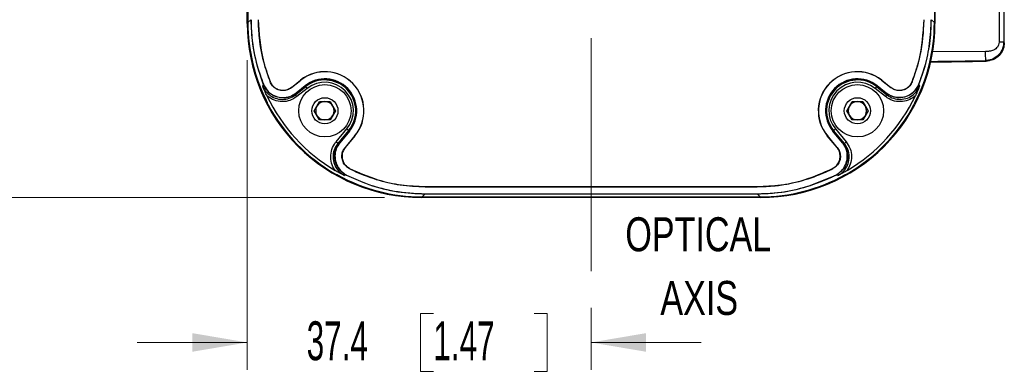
# Model space of a CAD drawing. Header units: millimetres. Extents: x 10 to 272, y 8 to 208.
# Tile 42 of 55: x 56 to 110, y 151 to 170. Entities that reach past the tile are written whole.
import ezdxf

# ---------------------------------------------------------------- set-up
doc = ezdxf.new("R2010")
doc.units = ezdxf.units.MM
doc.linetypes.add('CENTERX2', pattern=[20.32, 12.7, -2.54, 2.54, -2.54])
doc.styles.add('SLDTEXTSTYLE0', font='TXT', dxfattribs={"width": 0.75})
doc.styles.add('SLDTEXTSTYLE1', font='TXT', dxfattribs={"width": 0.605})
doc.dimstyles.new('SLDDIMSTYLE0', dxfattribs={"dimtxt": 2.054655, "dimasz": 3, "dimexe": 0, "dimexo": 0.0625, "dimgap": 0.513664, "dimtad": 0, "dimtih": 1, "dimtoh": 1, "dimdec": 1, "dimlfac": 2, "dimrnd": 1e-09, "dimzin": 12, "dimdsep": 46, "dimtxsty": 'SLDTEXTSTYLE1', "dimsah": 1, "dimcen": 0.09, "dimadec": 0, "dimazin": 3, "dimtfac": 1, "dimtdec": 1, "dimtmove": 0, "dimatfit": 0, "dimfxl": 1, "dimfrac": 2, "dimtolj": 1, "dimtzin": 12, "dimarcsym": 0})
doc.dimstyles.new('SLDDIMSTYLE1', dxfattribs={"dimtxt": 2.054655, "dimasz": 3, "dimexe": 0, "dimexo": 0.0625, "dimgap": 0.513664, "dimtad": 0, "dimtih": 1, "dimtoh": 1, "dimlfac": 2, "dimrnd": 1e-09, "dimzin": 12, "dimdsep": 46, "dimtxsty": 'SLDTEXTSTYLE1', "dimsah": 1, "dimcen": 0.09, "dimadec": 0, "dimazin": 3, "dimtfac": 1, "dimtofl": 0, "dimtmove": 0, "dimatfit": 3, "dimfxl": 1, "dimfrac": 2, "dimtolj": 1, "dimtzin": 12, "dimarcsym": 0})

# ---------------------------------------------------------------- blocks, each defined once
blk = doc.blocks.new('SW_NOTE_4')
at = {"color": 0, "linetype": 'Continuous', "lineweight": 0, "char_height": 1.8521, "attachment_point": 2, "style": 'SLDTEXTSTYLE0'}
for s, insert in [('OPTICAL', (5.006, 2.387)), ('AXIS', (5.056, -1.082))]:
    blk.add_mtext(s, dxfattribs=dict(at, insert=insert))
blk = doc.blocks.new('_D_10')
at = {"color": 7, "linetype": 'Continuous', "lineweight": 18}
for p, q in [((68.695, 167.62), (68.695, 150.747)), ((87.414, 154.133), (87.414, 150.747)), ((78.828, 153.824), (78.123, 153.824)), ((78.123, 153.824), (78.123, 150.669)), ((84.316, 153.824), (85.021, 153.824)), ((85.021, 153.824), (85.021, 150.669)), ((68.695, 152.247), (62.695, 152.247)), ((87.414, 152.247), (93.414, 152.247)), ((78.123, 150.669), (78.828, 150.669)), ((85.021, 150.669), (84.316, 150.669))]:
    blk.add_line(p, q, dxfattribs=at)
for points in [[(68.695, 152.247), (65.695, 152.755), (65.695, 151.739)], [(87.414, 152.247), (90.414, 151.739), (90.414, 152.755)]]:
    blk.add_solid(points, dxfattribs=at)
at = {"color": 7, "linetype": 'Continuous', "lineweight": 18, "char_height": 2.1167, "attachment_point": 1, "style": 'SLDTEXTSTYLE1'}
for s, insert in [('37.4', (71.929, 153.398)), ('1.47', (78.828, 153.398))]:
    blk.add_mtext(s, dxfattribs=dict(at, insert=insert))
blk = doc.blocks.new('_D_11')
at = {"color": 7, "linetype": 'Continuous', "lineweight": 18}
for p, q in [((55.621, 182.37), (45.602, 182.37)), ((47.102, 182.37), (47.102, 173.712)), ((47.886, 173.242), (47.181, 173.242)), ((47.181, 173.242), (47.181, 170.087)), ((53.374, 173.242), (54.08, 173.242)), ((54.08, 173.242), (54.08, 170.087)), ((47.181, 170.087), (47.886, 170.087)), ((54.08, 170.087), (53.374, 170.087)), ((47.102, 160.147), (47.102, 169.616)), ((76.169, 160.147), (45.602, 160.147))]:
    blk.add_line(p, q, dxfattribs=at)
for points in [[(47.102, 182.37), (46.594, 179.37), (47.61, 179.37)], [(47.102, 160.147), (47.61, 163.147), (46.594, 163.147)]]:
    blk.add_solid(points, dxfattribs=at)
at = {"color": 7, "linetype": 'Continuous', "lineweight": 18, "char_height": 2.1167, "attachment_point": 1, "style": 'SLDTEXTSTYLE1'}
for s, insert in [('44.45', (39.42, 172.815)), ('1.75', (47.886, 172.815))]:
    blk.add_mtext(s, dxfattribs=dict(at, insert=insert))

msp = doc.modelspace()

# ---------------------------------------------------------------- linework, layer by layer
at = {"color": 7, "linetype": 'CENTERX2', "lineweight": 18}
msp.add_line((87.4138, 156.1328), (87.4138, 208.2466), dxfattribs=at)
at = {"color": 7, "linetype": 'Continuous', "lineweight": 25}
for p, q in [((68.6955, 169.6204), (68.6955, 195.1204)), ((68.728, 195.0675), (68.728, 169.6734)), ((106.1105, 195.0675), (106.1105, 169.6734)), ((106.1431, 195.1204), (106.1431, 169.6204)), ((109.6349, 175.0155), (109.6349, 168.6118)), ((109.8849, 174.9761), (109.8849, 168.6118)), ((68.728, 169.6734), (68.8895, 169.8349)), ((105.949, 169.8349), (106.1105, 169.6734)), ((109.8849, 168.6118), (109.6349, 168.6118)), ((109.9193, 168.578), (109.8849, 168.6118)), ((108.8986, 168.1077), (105.9317, 168.076)), ((69.233, 167.3032), (69.568, 166.3089)), ((105.2706, 166.3089), (105.6056, 167.3032)), ((108.938, 167.5783), (108.9078, 167.6079)), ((69.5365, 166.21), (69.5686, 166.3079)), ((69.5686, 166.3079), (69.568, 166.3089)), ((71.098, 166.1365), (71.6018, 166.5352)), ((71.101, 166.1478), (71.5975, 166.5407)), ((71.8457, 166.2271), (71.3493, 165.8342)), ((71.3523, 165.8455), (71.8414, 166.2325)), ((71.6018, 166.5352), (71.5975, 166.5407)), ((71.8414, 166.2325), (71.8457, 166.2271)), ((71.8457, 166.2271), (71.8772, 166.1872)), ((102.9613, 166.1872), (102.9928, 166.2271)), ((102.9971, 166.2325), (102.9928, 166.2271)), ((103.4893, 165.8342), (102.9928, 166.2271)), ((102.9971, 166.2325), (103.4863, 165.8455)), ((103.2367, 166.5352), (103.241, 166.5407)), ((103.2367, 166.5352), (103.7408, 166.1364)), ((103.241, 166.5407), (103.7377, 166.1477)), ((105.2706, 166.3089), (105.27, 166.3079)), ((105.27, 166.3079), (105.302, 166.21)), ((71.3144, 165.7418), (71.8772, 166.1872)), ((71.3487, 165.8337), (71.3144, 165.7418)), ((71.3493, 165.8342), (71.3487, 165.8337)), ((71.9548, 166.0893), (71.3919, 165.6439)), ((103.4466, 165.6439), (102.8838, 166.0893)), ((102.9613, 166.1872), (103.5241, 165.7418)), ((103.4899, 165.8337), (103.4893, 165.8342)), ((103.5241, 165.7418), (103.4899, 165.8337)), ((69.8205, 165.2249), (69.7854, 165.3176)), ((72.3419, 164.8704), (72.6306, 165.3704)), ((72.6306, 165.3704), (73.2079, 165.3704)), ((73.2079, 165.3704), (73.4966, 164.8704)), ((101.3419, 164.8704), (101.6306, 165.3704)), ((101.6306, 165.3704), (102.2079, 165.3704)), ((102.2079, 165.3704), (102.4966, 164.8704)), ((105.0532, 165.3176), (105.0181, 165.2249)), ((72.6306, 164.3704), (72.3419, 164.8704)), ((73.4966, 164.8704), (73.2079, 164.3704)), ((101.6306, 164.3704), (101.3419, 164.8704)), ((102.4966, 164.8704), (102.2079, 164.3704)), ((73.2079, 164.3704), (72.6306, 164.3704)), ((102.2079, 164.3704), (101.6306, 164.3704)), ((73.5339, 163.1761), (74.1161, 163.8788)), ((74.2123, 163.7991), (73.6301, 163.0964)), ((73.7216, 163.1272), (74.2514, 163.7667)), ((74.2568, 163.7622), (73.7325, 163.1295)), ((74.2123, 163.7991), (74.2514, 163.7667)), ((74.2568, 163.7622), (74.2514, 163.7667)), ((100.5818, 163.7622), (100.5871, 163.7667)), ((101.106, 163.1295), (100.5818, 163.7622)), ((100.5871, 163.7667), (100.6262, 163.7991)), ((100.5871, 163.7667), (101.117, 163.1272)), ((101.2085, 163.0964), (100.6262, 163.7991)), ((100.7224, 163.8788), (101.3047, 163.1761)), ((73.6301, 163.0964), (73.7211, 163.1266)), ((73.7211, 163.1266), (73.7216, 163.1272)), ((74.554, 163.5159), (74.0183, 162.8693)), ((74.5594, 163.5115), (74.0292, 162.8716)), ((74.554, 163.5159), (74.5594, 163.5115)), ((100.2845, 163.5159), (100.2791, 163.5115)), ((100.8091, 162.8719), (100.2791, 163.5115)), ((100.82, 162.8696), (100.2845, 163.5159)), ((101.117, 163.1272), (101.1175, 163.1266)), ((101.1175, 163.1266), (101.2085, 163.0964)), ((73.6115, 161.373), (73.5254, 161.4077)), ((101.3131, 161.4077), (101.227, 161.373)), ((74.0858, 161.3688), (73.9887, 161.3412)), ((74.0867, 161.368), (74.0858, 161.3688)), ((99.3482, 160.7919), (100.7518, 161.368)), ((100.7527, 161.3688), (100.7518, 161.368)), ((100.8499, 161.3412), (100.7527, 161.3688)), ((78.3837, 160.3407), (78.2222, 160.1792)), ((78.3837, 160.7337), (78.3837, 160.7407)), ((78.3837, 160.7407), (96.4548, 160.7407)), ((78.3837, 160.7337), (96.4548, 160.7337)), ((78.3837, 160.3477), (78.3837, 160.3407)), ((78.3837, 160.3477), (96.4548, 160.3477)), ((78.3837, 160.3407), (96.4548, 160.3407)), ((96.4548, 160.7337), (96.4548, 160.7407)), ((96.4548, 160.3477), (96.4548, 160.3407)), ((96.6163, 160.1792), (96.4548, 160.3407)), ((96.6693, 160.1466), (78.1693, 160.1466)), ((78.2222, 160.1792), (96.6163, 160.1792))]:
    msp.add_line(p, q, dxfattribs=at)
at = {"color": 7, "linetype": 'Continuous', "lineweight": 25, "flags": 128}
for points in [[(108.9078, 167.6079), (108.9076, 167.619), (108.9071, 167.6484), (108.9062, 167.6951), (108.9051, 167.7573), (108.9037, 167.8327), (108.9021, 167.9184), (108.9004, 168.0113), (108.8986, 168.1077)], [(71.3144, 165.7418), (71.3164, 165.7394), (71.3211, 165.7334), (71.3284, 165.7242), (71.3381, 165.712), (71.3497, 165.6973), (71.3629, 165.6806), (71.3771, 165.6626), (71.3919, 165.6439)], [(71.8772, 166.1872), (71.8792, 166.1848), (71.8839, 166.1788), (71.8912, 166.1696), (71.9009, 166.1574), (71.9125, 166.1427), (71.9257, 166.126), (71.94, 166.108), (71.9548, 166.0893)], [(102.9613, 166.1872), (102.9594, 166.1848), (102.9546, 166.1788), (102.9473, 166.1696), (102.9377, 166.1574), (102.926, 166.1427), (102.9128, 166.126), (102.8986, 166.108), (102.8838, 166.0893)], [(103.5241, 165.7418), (103.5222, 165.7394), (103.5175, 165.7334), (103.5102, 165.7242), (103.5005, 165.712), (103.4889, 165.6973), (103.4757, 165.6806), (103.4614, 165.6626), (103.4466, 165.6439)], [(74.2123, 163.7991), (74.2099, 163.8011), (74.204, 163.8059), (74.195, 163.8134), (74.183, 163.8234), (74.1685, 163.8353), (74.1522, 163.8489), (74.1345, 163.8636), (74.1161, 163.8788)], [(100.6262, 163.7991), (100.6287, 163.8011), (100.6345, 163.8059), (100.6436, 163.8134), (100.6556, 163.8234), (100.67, 163.8353), (100.6864, 163.8489), (100.7041, 163.8636), (100.7224, 163.8788)], [(73.6301, 163.0964), (73.6277, 163.0984), (73.6218, 163.1032), (73.6127, 163.1107), (73.6007, 163.1207), (73.5863, 163.1326), (73.5699, 163.1462), (73.5522, 163.1608), (73.5339, 163.1761)], [(101.2085, 163.0964), (101.2109, 163.0984), (101.2168, 163.1032), (101.2258, 163.1107), (101.2378, 163.1207), (101.2523, 163.1326), (101.2686, 163.1462), (101.2863, 163.1608), (101.3047, 163.1761)], [(100.5825, 161.7227), (100.5767, 161.7237), (100.5731, 161.7243), (100.5708, 161.7246)]]:
    msp.add_lwpolyline(points, dxfattribs=at)
at = {"color": 7, "linetype": 'Continuous', "lineweight": 25}
for centre, radius in [((72.9193, 164.8704), 1.425), ((101.9193, 164.8704), 1.425), ((72.9193, 164.8704), 0.7125), ((101.9193, 164.8704), 0.7125)]:
    msp.add_circle(centre, radius, dxfattribs=at)
for centre, radius, start, end in [((78.1693, 169.6204), 9.4738, 179.99999, 270), ((78.226, 169.6728), 9.498, 179.99633, 207.29292), ((96.6693, 169.6204), 9.4738, 270, 0.00001), ((96.6126, 169.6728), 9.498, 332.70708, 0.00367), ((99.6697, 667.212), 499.7196, 270.715493, 271.062726), ((99.6695, 667.225), 499.7025, 270.716308, 271.059318), ((72.9193, 164.8704), 2.13, 320.35582, 128.35585), ((72.9193, 164.8704), 2.123, 320.35581, 128.35583), ((101.9193, 164.8704), 2.13, 51.64415, 219.64422), ((101.9193, 164.8704), 2.123, 51.64417, 219.6442), ((72.9193, 164.8704), 1.737, 320.35584, 128.35583), ((72.9193, 164.8704), 1.73, 320.35584, 128.35576), ((72.9193, 164.8704), 1.6792, 320.35579, 128.35589), ((72.9193, 164.8704), 1.5543, 320.3558, 128.35583), ((101.9193, 164.8704), 1.737, 51.64416, 219.64418), ((101.9193, 164.8704), 1.73, 51.64418, 219.64423), ((101.9193, 164.8704), 1.6792, 51.64415, 219.64418), ((101.9193, 164.8704), 1.5543, 51.64417, 219.64421), ((78.3244, 169.7756), 9.4891, 205.5551, 239.32625), ((78.2091, 169.6603), 9.489, 207.8668, 240.42323), ((72.9193, 164.8704), 0.5, 89.99962, 150.0001), ((72.9193, 164.8704), 0.5, 29.9999, 90.00038), ((96.6295, 169.6603), 9.489, 299.57679, 332.1332), ((96.5141, 169.7756), 9.4891, 300.67376, 334.44491), ((101.9193, 164.8704), 0.5, 89.99972, 150.0001), ((101.9193, 164.8704), 0.5, 29.9999, 90.00038), ((72.9193, 164.8704), 0.5, 150.00048, 209.99952), ((72.9193, 164.8704), 0.5, 209.9999, 270.00038), ((72.9193, 164.8704), 0.5, 269.99962, 330.0001), ((72.9193, 164.8704), 0.5, 330.00048, 29.99952), ((101.9193, 164.8704), 0.5, 150.00008, 209.99992), ((101.9193, 164.8704), 0.5, 209.9999, 270.00028), ((101.9193, 164.8704), 0.5, 269.99962, 330.0001), ((101.9193, 164.8704), 0.5, 330.00008, 29.99992), ((78.2215, 169.6767), 9.4975, 240.96185, 270.0041), ((96.617, 169.6767), 9.4975, 269.9959, 299.03815)]:
    msp.add_arc(centre, radius, start, end, dxfattribs=at)
for points, knots in [([(68.8895, 169.8349), (68.9045, 169.3998), (68.934, 168.5442), (69.1345, 167.7121), (69.233, 167.3032)], [0, 0, 0, 0, 0.5085764, 1, 1, 1, 1]), ([(68.8965, 169.8349), (68.9066, 169.5145), (68.9332, 168.6688), (69.1538, 167.4806), (69.4511, 166.6537), (69.5706, 166.3215)], [0, 0, 0, 0, 0.2673292, 0.7055819, 1, 1, 1, 1]), ([(69.2825, 169.8349), (69.2933, 169.5064), (69.3207, 168.6742), (69.5429, 167.5293), (69.8258, 166.7506), (69.9366, 166.4455)], [0, 0, 0, 0, 0.284005, 0.7195117, 1, 1, 1, 1]), ([(69.2895, 169.8349), (69.3354, 169.0932), (69.407, 167.9355), (69.7984, 166.8482), (69.9391, 166.4575)], [0, 0, 0, 0, 0.6405996, 1, 1, 1, 1]), ([(104.8994, 166.4573), (105.0385, 166.8431), (105.4304, 167.9302), (105.5025, 169.088), (105.549, 169.8349)], [0, 0, 0, 0, 0.35490577, 1, 1, 1, 1]), ([(104.9021, 166.4452), (105.0701, 166.9211), (105.4566, 168.0163), (105.5201, 169.178), (105.556, 169.8349)], [0, 0, 0, 0, 0.4345538, 1, 1, 1, 1]), ([(105.2679, 166.3215), (105.3839, 166.6429), (105.6442, 167.364), (105.8893, 168.5447), (105.9244, 169.4022), (105.9421, 169.8349)], [0, 0, 0, 0, 0.2848952, 0.639157, 1, 1, 1, 1]), ([(105.6056, 167.3032), (105.7041, 167.7121), (105.9045, 168.5442), (105.934, 169.3998), (105.949, 169.8349)], [0, 0, 0, 0, 0.4914236, 1, 1, 1, 1]), ([(109.6349, 168.6118), (109.6299, 168.5635), (109.62, 168.4678), (109.5505, 168.3423), (109.4549, 168.2415), (109.3082, 168.1511), (109.1152, 168.1063), (108.9669, 168.1073), (108.8986, 168.1077)], [0, 0, 0, 0, 0.1438117, 0.2855289, 0.419482, 0.5563982, 0.7954602, 1, 1, 1, 1]), ([(109.8849, 168.6118), (109.8813, 168.5473), (109.874, 168.4187), (109.7991, 168.1716), (109.6223, 167.8942), (109.3506, 167.7059), (109.1029, 167.6229), (108.9727, 167.6129), (108.9078, 167.6079)], [0, 0, 0, 0, 0.12487074, 0.24909795, 0.49727666, 0.74756261, 0.87406186, 1, 1, 1, 1]), ([(109.9193, 168.578), (109.9082, 168.4656), (109.8861, 168.2408), (109.7137, 167.9411), (109.46, 167.715), (109.1847, 167.5979), (109.0054, 167.5837), (108.938, 167.5783)], [0, 0, 0, 0, 0.21727114, 0.43454361, 0.6517813, 0.86900388, 1, 1, 1, 1]), ([(69.5681, 166.309), (69.5685, 166.3111), (69.5691, 166.3142), (69.57, 166.3184), (69.5704, 166.3205), (69.5706, 166.3215)], [0, 0, 0, 0, 0.499813, 0.7637863, 1, 1, 1, 1]), ([(69.5686, 166.3079), (69.5961, 166.2484), (69.6778, 166.072), (69.8992, 165.8262), (70.2412, 165.6327), (70.6277, 165.5658), (71.0206, 165.6234), (71.2393, 165.7636), (71.3487, 165.8337)], [0, 0, 0, 0, 0.0922948, 0.2737956, 0.455349, 0.6369311, 0.8184962, 1, 1, 1, 1]), ([(69.5706, 166.3215), (69.6303, 166.206), (69.7497, 165.9752), (70.0612, 165.7288), (70.4295, 165.5936), (70.8224, 165.5906), (71.1381, 165.6935), (71.2978, 165.8068), (71.3523, 165.8455)], [0, 0, 0, 0, 0.1812577, 0.362518, 0.5437273, 0.7248984, 0.9060803, 1, 1, 1, 1]), ([(69.9366, 166.4455), (69.9371, 166.4475), (69.9378, 166.4507), (69.9387, 166.4547), (69.9392, 166.4568), (69.9393, 166.4576)], [0, 0, 0, 0, 0.49989358, 0.80213169, 1, 1, 1, 1]), ([(71.098, 166.1365), (71.0267, 166.0907), (70.8841, 165.999), (70.6279, 165.9611), (70.3758, 166.0045), (70.1527, 166.1306), (70.0081, 166.291), (69.9547, 166.4064), (69.9366, 166.4455)], [0, 0, 0, 0, 0.1814648, 0.3629303, 0.5443455, 0.7257234, 0.9071106, 1, 1, 1, 1]), ([(69.9393, 166.4576), (69.9783, 166.3823), (70.0563, 166.2318), (70.2597, 166.0714), (70.4999, 165.9834), (70.7562, 165.9817), (70.9618, 166.049), (71.0657, 166.1227), (71.101, 166.1478)], [0, 0, 0, 0, 0.1813541, 0.362712, 0.5440173, 0.7252863, 0.9065652, 1, 1, 1, 1]), ([(103.4863, 165.8455), (103.5956, 165.7752), (103.8142, 165.6346), (104.207, 165.5765), (104.5937, 165.643), (104.9357, 165.8363), (105.1581, 166.0829), (105.24, 166.2607), (105.2679, 166.3215)], [0, 0, 0, 0, 0.181258, 0.3625183, 0.5437275, 0.7248982, 0.9060802, 1, 1, 1, 1]), ([(105.27, 166.3079), (105.2349, 166.2345), (105.1443, 166.0446), (104.9011, 165.7967), (104.552, 165.6178), (104.1617, 165.5651), (103.8144, 165.6373), (103.5981, 165.7515), (103.5078, 165.8201), (103.4899, 165.8337)], [0, 0, 0, 0, 0.1143488, 0.2957727, 0.477249, 0.6587497, 0.8402099, 0.9682149, 1, 1, 1, 1]), ([(103.7377, 166.1477), (103.809, 166.1018), (103.9516, 166.0101), (104.2078, 165.9722), (104.46, 166.0156), (104.683, 166.1417), (104.8278, 166.3023), (104.8812, 166.418), (104.8994, 166.4573)], [0, 0, 0, 0, 0.1813704, 0.3627416, 0.5440625, 0.7253461, 0.9066389, 1, 1, 1, 1]), ([(104.9021, 166.4452), (104.863, 166.37), (104.7848, 166.2196), (104.5812, 166.0595), (104.3409, 165.9718), (104.0846, 165.9704), (103.8794, 166.0378), (103.7758, 166.1115), (103.7408, 166.1364)], [0, 0, 0, 0, 0.1814809, 0.3629629, 0.5443937, 0.7257872, 0.9071911, 1, 1, 1, 1]), ([(104.8994, 166.4573), (104.8998, 166.4553), (104.9003, 166.4531), (104.9011, 166.4495), (104.9016, 166.4475), (104.902, 166.4457), (104.9021, 166.4452)], [0, 0, 0, 0, 0.50016345, 0.55064722, 0.88360463, 1, 1, 1, 1]), ([(105.2679, 166.3215), (105.2684, 166.3194), (105.2688, 166.317), (105.2696, 166.3133), (105.27, 166.3112), (105.2704, 166.3094), (105.2705, 166.309)], [0, 0, 0, 0, 0.5001869, 0.5726825, 0.8895932, 1, 1, 1, 1]), ([(69.7636, 165.6822), (69.7285, 165.7578), (69.6486, 165.9301), (69.5764, 166.1077), (69.5371, 166.2085), (69.5365, 166.21)], [0, 0, 0, 0, 0.4350772, 0.9914836, 1, 1, 1, 1]), ([(69.5365, 166.21), (69.5636, 166.1518), (69.6451, 165.9769), (69.865, 165.7323), (70.2065, 165.5389), (70.5931, 165.4723), (70.9862, 165.5306), (71.205, 165.6714), (71.3144, 165.7418)], [0, 0, 0, 0, 0.0906199, 0.2722102, 0.4538001, 0.6356566, 0.8178198, 1, 1, 1, 1]), ([(71.101, 166.1478), (71.1008, 166.1471), (71.1002, 166.145), (71.0994, 166.1417), (71.0986, 166.1387), (71.0981, 166.137), (71.098, 166.1365)], [0, 0, 0, 0, 0.1977864, 0.5506387, 0.8834411, 1, 1, 1, 1]), ([(71.3523, 165.8455), (71.352, 165.8446), (71.3515, 165.8424), (71.3506, 165.8391), (71.3498, 165.8362), (71.3494, 165.8346), (71.3493, 165.8342)], [0, 0, 0, 0, 0.2362229, 0.5727405, 0.889762, 1, 1, 1, 1]), ([(103.4893, 165.8342), (103.4892, 165.8346), (103.4888, 165.8362), (103.488, 165.8391), (103.4871, 165.8424), (103.4865, 165.8446), (103.4863, 165.8455)], [0, 0, 0, 0, 0.11039208, 0.42725953, 0.76377711, 1, 1, 1, 1]), ([(103.5241, 165.7418), (103.5544, 165.7193), (103.6883, 165.6198), (103.9676, 165.5033), (104.3598, 165.4772), (104.739, 165.5836), (105.0599, 165.809), (105.2303, 166.0436), (105.2916, 166.1858), (105.302, 166.21)], [0, 0, 0, 0, 0.0533759, 0.2356106, 0.4178289, 0.5995709, 0.7811181, 0.9627483, 1, 1, 1, 1]), ([(103.7408, 166.1364), (103.7406, 166.1368), (103.7402, 166.1385), (103.7394, 166.1415), (103.7385, 166.1448), (103.7379, 166.1469), (103.7377, 166.1477)], [0, 0, 0, 0, 0.1165769, 0.4494717, 0.802142, 1, 1, 1, 1]), ([(105.302, 166.21), (105.3014, 166.2085), (105.2621, 166.1077), (105.19, 165.9301), (105.11, 165.7578), (105.0749, 165.6822)], [0, 0, 0, 0, 0.0085164, 0.5649228, 1, 1, 1, 1]), ([(71.3919, 165.6439), (71.2706, 165.5657), (71.0278, 165.4095), (70.5934, 165.3467), (70.1441, 165.4165), (69.8946, 165.5907), (69.7636, 165.6822)], [0, 0, 0, 0, 0.2437297, 0.4874751, 0.7308358, 1, 1, 1, 1]), ([(105.0749, 165.6822), (104.9808, 165.6126), (104.7714, 165.4576), (104.372, 165.352), (103.9385, 165.3793), (103.6286, 165.5087), (103.4802, 165.6189), (103.4466, 165.6439)], [0, 0, 0, 0, 0.19841373, 0.44142155, 0.68504582, 0.92865418, 1, 1, 1, 1]), ([(73.4835, 161.6141), (73.4399, 161.682), (73.3189, 161.87), (73.2232, 162.2331), (73.2525, 162.6664), (73.3858, 162.9836), (73.5034, 163.1365), (73.5339, 163.1761)], [0, 0, 0, 0, 0.14407988, 0.39924818, 0.65490595, 0.9106322, 1, 1, 1, 1]), ([(73.6301, 163.0964), (73.6026, 163.0606), (73.4964, 162.9227), (73.3764, 162.637), (73.3486, 162.2446), (73.4544, 161.8671), (73.6717, 161.5434), (73.8848, 161.4075), (73.9887, 161.3412)], [0, 0, 0, 0, 0.0660524, 0.2550363, 0.443945, 0.6324793, 0.8208436, 1, 1, 1, 1]), ([(74.0858, 161.3688), (74.041, 161.394), (73.8839, 161.4823), (73.6599, 161.7056), (73.485, 162.0571), (73.4368, 162.4479), (73.5136, 162.7977), (73.6334, 163.0162), (73.7065, 163.1083), (73.7211, 163.1266)], [0, 0, 0, 0, 0.0751589, 0.2633345, 0.4515606, 0.6398143, 0.8280284, 0.965807, 1, 1, 1, 1]), ([(73.7325, 163.1295), (73.6598, 163.0218), (73.5144, 162.8064), (73.4474, 162.415), (73.5052, 162.027), (73.6907, 161.6804), (73.9137, 161.4714), (74.0627, 161.3897), (74.0988, 161.3699)], [0, 0, 0, 0, 0.1879998, 0.3760022, 0.5639574, 0.7518806, 0.9398192, 1, 1, 1, 1]), ([(73.7216, 163.1272), (73.722, 163.1273), (73.7236, 163.1276), (73.7264, 163.1282), (73.7296, 163.1289), (73.7317, 163.1293), (73.7325, 163.1295)], [0, 0, 0, 0, 0.1178372, 0.4357913, 0.7723254, 1, 1, 1, 1]), ([(100.7397, 161.3699), (100.8494, 161.4396), (101.0687, 161.5791), (101.2863, 161.9113), (101.3881, 162.2901), (101.3564, 162.6819), (101.2353, 162.9625), (101.1312, 163.0969), (101.106, 163.1295)], [0, 0, 0, 0, 0.1880005, 0.376003, 0.5639584, 0.7518812, 0.9398198, 1, 1, 1, 1]), ([(101.1175, 163.1266), (101.1486, 163.0856), (101.2576, 162.9421), (101.3743, 162.6481), (101.3948, 162.2562), (101.2836, 161.8784), (101.0739, 161.588), (100.8771, 161.4352), (100.7733, 161.3798), (100.7527, 161.3688)], [0, 0, 0, 0, 0.0751838, 0.2633427, 0.4515448, 0.6397732, 0.827981, 0.9657973, 1, 1, 1, 1]), ([(100.8499, 161.3412), (100.8836, 161.3599), (101.0297, 161.4409), (101.2507, 161.6473), (101.4362, 161.9935), (101.4941, 162.3813), (101.427, 162.773), (101.2813, 162.9886), (101.2085, 163.0964)], [0, 0, 0, 0, 0.0565301, 0.2449562, 0.4333703, 0.6220401, 0.8110118, 1, 1, 1, 1]), ([(101.106, 163.1295), (101.1068, 163.1293), (101.1089, 163.1289), (101.1121, 163.1282), (101.1149, 163.1276), (101.1165, 163.1273), (101.117, 163.1272)], [0, 0, 0, 0, 0.2277085, 0.5642087, 0.8821966, 1, 1, 1, 1]), ([(101.3047, 163.1761), (101.3855, 163.0565), (101.5471, 162.8174), (101.6198, 162.3843), (101.5635, 161.9626), (101.4223, 161.7266), (101.355, 161.6141)], [0, 0, 0, 0, 0.2558537, 0.5117236, 0.767209, 1, 1, 1, 1]), ([(74.2555, 161.7226), (74.1841, 161.7683), (74.0413, 161.8596), (73.8999, 162.0766), (73.8342, 162.3238), (73.8555, 162.5793), (73.9347, 162.7615), (74.0022, 162.8486), (74.0183, 162.8693)], [0, 0, 0, 0, 0.1882675, 0.3765375, 0.564761, 0.7529524, 0.9411589, 1, 1, 1, 1]), ([(74.0292, 162.8716), (73.9818, 162.8013), (73.8869, 162.6609), (73.8433, 162.4056), (73.881, 162.1526), (74.0019, 161.9265), (74.1471, 161.7905), (74.2439, 161.7373), (74.2671, 161.7245)], [0, 0, 0, 0, 0.1881569, 0.3763168, 0.5644285, 0.7525087, 0.9406047, 1, 1, 1, 1]), ([(74.0183, 162.8693), (74.0187, 162.8694), (74.0204, 162.8697), (74.0233, 162.8704), (74.0265, 162.871), (74.0285, 162.8714), (74.0292, 162.8716)], [0, 0, 0, 0, 0.1225282, 0.4554038, 0.8074966, 1, 1, 1, 1]), ([(100.5708, 161.7246), (100.6423, 161.7702), (100.7852, 161.8613), (100.9269, 162.0781), (100.9931, 162.3252), (100.9722, 162.5807), (100.8931, 162.7634), (100.8254, 162.8508), (100.8091, 162.8719)], [0, 0, 0, 0, 0.18810463, 0.37621066, 0.5642712, 0.75229931, 0.94034224, 1, 1, 1, 1]), ([(100.82, 162.8696), (100.8674, 162.7994), (100.9623, 162.6589), (101.006, 162.4036), (100.9683, 162.1506), (100.8473, 161.9245), (100.7023, 161.7886), (100.6056, 161.7354), (100.5825, 161.7227)], [0, 0, 0, 0, 0.1882147, 0.3764325, 0.5646021, 0.7527398, 0.9408936, 1, 1, 1, 1]), ([(100.8091, 162.8719), (100.8098, 162.8717), (100.8118, 162.8713), (100.815, 162.8707), (100.8179, 162.87), (100.8196, 162.8697), (100.82, 162.8696)], [0, 0, 0, 0, 0.1925907, 0.5445786, 0.87752, 1, 1, 1, 1]), ([(73.9887, 161.3412), (73.9872, 161.342), (73.8904, 161.39), (73.7201, 161.4776), (73.5557, 161.5725), (73.4835, 161.6141)], [0, 0, 0, 0, 0.0085236, 0.5645765, 1, 1, 1, 1]), ([(74.2671, 161.7245), (74.2652, 161.7242), (74.2631, 161.7239), (74.2597, 161.7233), (74.2577, 161.723), (74.256, 161.7227), (74.2555, 161.7226)], [0, 0, 0, 0, 0.5000906, 0.5445464, 0.8773956, 1, 1, 1, 1]), ([(74.2555, 161.7226), (74.2727, 161.7139), (74.7388, 161.4778), (75.6444, 161.1194), (77.0209, 160.7929), (77.9261, 160.7536), (78.3837, 160.7337)], [0, 0, 0, 0, 0.0135483, 0.3661863, 0.6795638, 1, 1, 1, 1]), ([(74.2671, 161.7245), (74.7748, 161.5006), (75.681, 161.1008), (77.0809, 160.7968), (77.9496, 160.7594), (78.3837, 160.7407)], [0, 0, 0, 0, 0.389288, 0.6947977, 1, 1, 1, 1]), ([(96.4548, 160.7407), (96.8867, 160.759), (97.7502, 160.7955), (99.1501, 161.0985), (100.0584, 161.4988), (100.5708, 161.7247)], [0, 0, 0, 0, 0.3036212, 0.6070932, 1, 1, 1, 1]), ([(96.4548, 160.7337), (96.7835, 160.744), (97.6158, 160.7701), (98.8766, 161.0264), (99.9152, 161.3959), (100.4496, 161.6576), (100.5825, 161.7227)], [0, 0, 0, 0, 0.2302475, 0.5830295, 0.8962901, 1, 1, 1, 1]), ([(101.355, 161.6141), (101.2828, 161.5725), (101.1184, 161.4776), (100.9481, 161.39), (100.8513, 161.342), (100.8499, 161.3412)], [0, 0, 0, 0, 0.4354235, 0.9914778, 1, 1, 1, 1]), ([(74.0988, 161.3699), (74.0968, 161.3696), (74.0946, 161.3693), (74.091, 161.3688), (74.089, 161.3685), (74.0873, 161.3682), (74.0868, 161.3682)], [0, 0, 0, 0, 0.5001626, 0.5642738, 0.8821195, 1, 1, 1, 1]), ([(74.0988, 161.3699), (74.4375, 161.2137), (75.2714, 160.8291), (76.713, 160.4361), (77.8211, 160.3774), (78.3837, 160.3477)], [0, 0, 0, 0, 0.2518183, 0.6201376, 1, 1, 1, 1]), ([(96.4548, 160.3477), (96.7754, 160.3574), (97.6222, 160.3831), (98.9961, 160.6502), (100.0918, 161.0492), (100.66, 161.3304), (100.7397, 161.3699)], [0, 0, 0, 0, 0.21646134, 0.57177043, 0.93991748, 1, 1, 1, 1]), ([(100.7517, 161.3682), (100.7497, 161.3685), (100.7466, 161.3689), (100.7426, 161.3695), (100.7406, 161.3698), (100.7397, 161.3699)], [0, 0, 0, 0, 0.4999132, 0.7723045, 1, 1, 1, 1]), ([(75.4903, 160.7919), (75.9547, 160.6628), (76.9014, 160.3995), (77.8835, 160.3605), (78.3837, 160.3407)], [0, 0, 0, 0, 0.49056151, 1, 1, 1, 1]), ([(96.4548, 160.3407), (96.9551, 160.3605), (97.9371, 160.3995), (98.8838, 160.6628), (99.3482, 160.7919)], [0, 0, 0, 0, 0.5094387, 1, 1, 1, 1])]:
    msp.add_open_spline(points, degree=3, knots=knots, dxfattribs=at)

# ---------------------------------------------------------------- block references
at = {"color": 7, "linetype": 'Continuous', "lineweight": 0}
msp.add_blockref('SW_NOTE_4', (88.249, 156.681), dxfattribs=at)

# ---------------------------------------------------------------- dimensions: what is measured, and where the dimension line sits
at = {"color": 7, "linetype": 'Continuous', "lineweight": 18}
dim = msp.add_linear_dim(base=(47.1025, 182.3704), p1=(78.1693, 160.1466), p2=(57.621, 182.3704), angle=90, dimstyle='SLDDIMSTYLE1', dxfattribs=at)
dim.commit()
dim.dimension.update_dxf_attribs({"geometry": '_D_11', "text_midpoint": (47.1025, 171.6643), "dimtype": 160})
dim = msp.add_linear_dim(base=(87.4138, 152.2467), p1=(68.6955, 169.6204), p2=(87.4138, 156.1328), dimstyle='SLDDIMSTYLE0', dxfattribs=at)
dim.commit()
dim.dimension.update_dxf_attribs({"geometry": '_D_10', "text_midpoint": (78.8281, 152.2467), "dimtype": 160})

doc.saveas('drawing.dxf')
